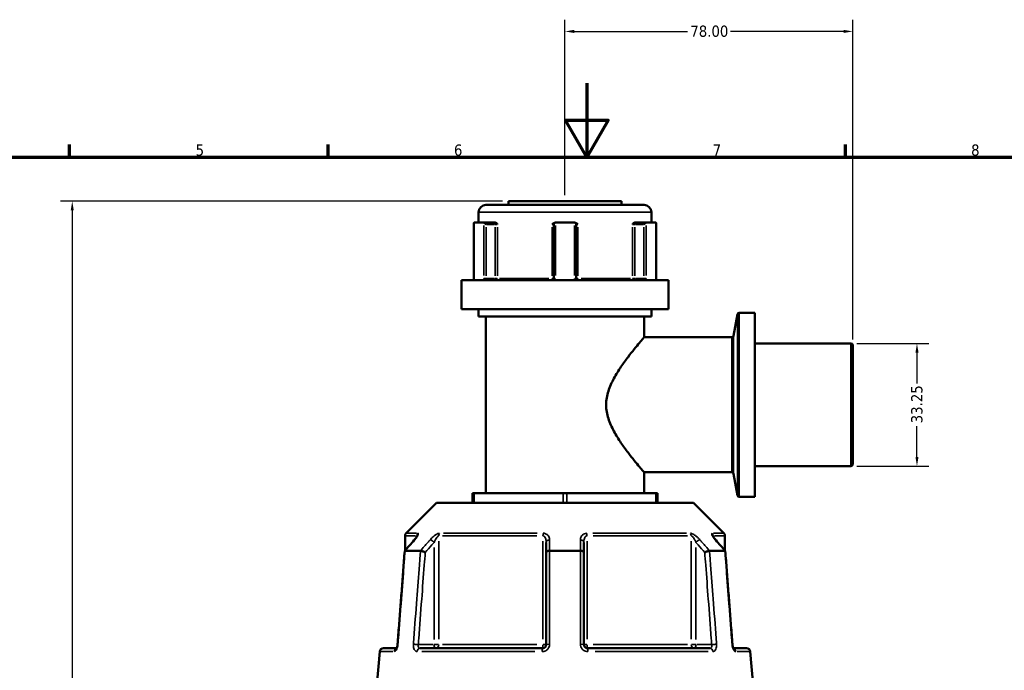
# Model space of a CAD drawing. Header units: millimetres. Extents: x 0 to 904, y 0 to 959.
# Tile 4 of 10: x 267 to 534, y 435 to 611. Entities that reach past the tile are written whole.
import ezdxf

# ---------------------------------------------------------------- set-up
doc = ezdxf.new("R2010")
doc.units = ezdxf.units.MM
for name, color, linetype, lineweight in [('Border (ANSI)', 7, 'Continuous', 70), ('Dimension (ANSI)', 7, 'Continuous', 25), ('Visible (ANSI)', 7, 'Continuous', 50), ('Visible Narrow (ANSI)', 7, 'Continuous', 35)]:
    doc.layers.add(name, color=color, linetype=linetype, lineweight=lineweight)
doc.styles.add('Note Text (ANSI)', font='tahoma.ttf')
doc.dimstyles.new('Default - mm (ANSI)', dxfattribs={"dimtxt": 3.048, "dimasz": 2.5, "dimexe": 3.175, "dimexo": 1.6002, "dimgap": 0.8, "dimtad": 0, "dimtoh": 1, "dimrnd": 1e-08, "dimzin": 4, "dimdsep": 46, "dimtxsty": 'Note Text (ANSI)', "dimcen": 0.09, "dimdle": 10, "dimclrd": 256, "dimclre": 256, "dimclrt": 256, "dimadec": 1, "dimazin": 1, "dimtfac": 1, "dimtofl": 0, "dimtmove": 0, "dimatfit": 3, "dimfxl": 1, "dimtolj": 1, "dimtzin": 4, "dimlwd": -1, "dimlwe": -1, "dimarcsym": 0})

# ---------------------------------------------------------------- blocks, each defined once
blk = doc.blocks.new('Borders Default Border')
at = {"layer": 'Border (ANSI)'}
for p, q in [((280.33, 574), (280.33, 577.45)), ((350.42, 574), (350.42, 577.45)), ((490.58, 574), (490.58, 577.45))]:
    blk.add_line(p, q, dxfattribs=at)
at = {"layer": 'Border (ANSI)', "flags": 128}
for points in [[(420.5, 594), (420.5, 574), (414.73, 584), (426.27, 584), (420.5, 574)], [(20, 20), (20, 574), (821, 574), (821, 20), (20, 20)]]:
    blk.add_lwpolyline(points, dxfattribs=at)
at = {"layer": 'Border (ANSI)', "char_height": 3.05, "attachment_point": 7, "style": 'Note Text (ANSI)'}
for s, insert in [('5', (314.48, 574.34)), ('6', (384.49, 574.34)), ('7', (454.6, 574.4)), ('8', (524.63, 574.33))]:
    blk.add_mtext(s, dxfattribs=dict(at, insert=insert))
blk = doc.blocks.new('*D6')
at = {"layer": 'Defpoints', "color": 0, "transparency": 16777216}
for p in [(492.08, 523.54), (492.08, 490.29), (509.96, 490.29)]:
    blk.add_point(p, dxfattribs=at)
at = {"layer": 'Dimension (ANSI)', "transparency": 16777216}
for p, q in [((493.68, 523.54), (513.14, 523.54)), ((509.96, 521.04), (509.96, 512.71)), ((509.96, 492.79), (509.96, 501.11)), ((493.68, 490.29), (513.14, 490.29))]:
    blk.add_line(p, q, dxfattribs=at)
for points in [[(509.55, 521.04), (510.38, 521.04), (509.96, 523.54)], [(509.55, 492.79), (510.38, 492.79), (509.96, 490.29)]]:
    blk.add_solid(points, dxfattribs=at)
at = {"layer": 'Dimension (ANSI)', "transparency": 16777216, "insert": (508.38, 501.91), "char_height": 3.048, "attachment_point": 1, "rotation": 90, "style": 'Note Text (ANSI)'}
blk.add_mtext('\\A1;33.25', dxfattribs=at)
blk = doc.blocks.new('*D9')
at = {"layer": 'Defpoints', "color": 0, "transparency": 16777216}
for p in [(281.05, 562.06), (399.28, 562.06), (414.58, 212.06)]:
    blk.add_point(p, dxfattribs=at)
at = {"layer": 'Dimension (ANSI)', "transparency": 16777216}
for p, q in [((397.68, 562.06), (277.88, 562.06)), ((281.05, 559.56), (281.05, 394.03)), ((281.05, 214.56), (281.05, 380.09)), ((412.98, 212.06), (277.88, 212.06))]:
    blk.add_line(p, q, dxfattribs=at)
for points in [[(280.64, 559.56), (281.47, 559.56), (281.05, 562.06)], [(280.64, 214.56), (281.47, 214.56), (281.05, 212.06)]]:
    blk.add_solid(points, dxfattribs=at)
at = {"layer": 'Dimension (ANSI)', "transparency": 16777216, "insert": (279.47, 380.89), "char_height": 3.048, "attachment_point": 1, "rotation": 90, "style": 'Note Text (ANSI)'}
blk.add_mtext('\\A1;350.00', dxfattribs=at)
blk = doc.blocks.new('*D10')
at = {"layer": 'Defpoints', "color": 0, "transparency": 16777216}
for p in [(414.58, 608.06), (414.58, 562.06), (492.58, 523.04)]:
    blk.add_point(p, dxfattribs=at)
at = {"layer": 'Dimension (ANSI)', "transparency": 16777216}
for p, q in [((414.58, 563.66), (414.58, 611.24)), ((492.58, 524.64), (492.58, 611.24)), ((417.08, 608.06), (447.75, 608.06)), ((490.08, 608.06), (459.4, 608.06))]:
    blk.add_line(p, q, dxfattribs=at)
for points in [[(417.08, 608.48), (417.08, 607.64), (414.58, 608.06)], [(490.08, 608.48), (490.08, 607.64), (492.58, 608.06)]]:
    blk.add_solid(points, dxfattribs=at)
at = {"layer": 'Dimension (ANSI)', "transparency": 16777216, "insert": (448.55, 609.65), "char_height": 3.048, "attachment_point": 1, "style": 'Note Text (ANSI)'}
blk.add_mtext('\\A1;78.00', dxfattribs=at)

msp = doc.modelspace()

# ---------------------------------------------------------------- linework, layer by layer
at = {"layer": 'Visible (ANSI)'}
for p, q in [((393.159, 561.061), (435.999, 561.061)), ((399.279, 562.061), (429.879, 562.061)), ((399.279, 562.061), (399.279, 561.061)), ((429.879, 562.061), (429.879, 561.061)), ((391.159, 559.061), (391.159, 556.261)), ((437.999, 559.061), (437.999, 556.261)), ((389.913, 556.194), (389.913, 541.161)), ((389.978, 556.261), (392.538, 556.261)), ((395.375, 556.261), (392.538, 556.261)), ((395.744, 556.261), (395.375, 556.261)), ((411.519, 555.761), (411.519, 541.161)), ((412.019, 556.261), (411.943, 556.261)), ((412.019, 556.261), (417.139, 556.261)), ((417.215, 556.261), (417.139, 556.261)), ((417.639, 541.161), (417.639, 555.761)), ((433.784, 556.261), (433.415, 556.261)), ((436.62, 556.261), (433.784, 556.261)), ((436.62, 556.261), (439.18, 556.261)), ((439.245, 541.161), (439.245, 556.194)), ((386.529, 540.661), (442.629, 540.661)), ((386.529, 540.661), (386.529, 532.861)), ((442.629, 540.661), (442.629, 532.861)), ((386.529, 532.861), (442.629, 532.861)), ((391.159, 532.861), (391.159, 530.861)), ((437.999, 532.861), (437.999, 530.861)), ((460.28, 525.611), (461.306, 531.434)), ((466.059, 531.848), (461.799, 531.848)), ((466.059, 531.848), (466.059, 481.974)), ((391.159, 530.861), (437.999, 530.861)), ((393.159, 530.861), (393.159, 482.961)), ((435.999, 530.861), (435.999, 525.198)), ((459.787, 525.198), (435.999, 525.198)), ((492.079, 523.535), (466.059, 523.535)), ((492.579, 523.035), (492.579, 490.786)), ((435.999, 488.624), (435.999, 482.961)), ((459.787, 488.624), (435.999, 488.624)), ((492.079, 490.286), (466.059, 490.286)), ((460.28, 488.211), (461.306, 482.387)), ((389.492, 482.961), (389.992, 482.961)), ((389.492, 482.961), (389.492, 480.361)), ((389.992, 482.961), (414.079, 482.961)), ((414.079, 482.961), (415.079, 482.961)), ((415.079, 482.961), (439.166, 482.961)), ((439.166, 482.961), (439.666, 482.961)), ((439.666, 480.361), (439.666, 482.961)), ((379.764, 480.361), (371.522, 472.119)), ((379.764, 480.361), (449.395, 480.361)), ((449.395, 480.361), (457.636, 472.119)), ((466.059, 481.974), (461.799, 481.974)), ((371.229, 471.412), (371.229, 467.421)), ((409.479, 469.643), (409.479, 466.911)), ((419.679, 466.911), (419.679, 469.643)), ((457.929, 471.412), (457.929, 467.421)), ((371.246, 467.361), (375.408, 467.361)), ((410.418, 467.361), (418.741, 467.361)), ((453.751, 467.361), (457.912, 467.361)), ((409.479, 466.911), (409.479, 441.961)), ((419.679, 441.961), (419.679, 466.911)), ((365.37, 440.961), (368.947, 440.961)), ((375.342, 440.961), (408.479, 440.961)), ((420.679, 440.961), (453.817, 440.961)), ((460.211, 440.961), (463.788, 440.961)), ((364.374, 440.048), (363.579, 430.961)), ((464.784, 440.048), (465.579, 430.961))]:
    msp.add_line(p, q, dxfattribs=at)
for centre, radius, start, end in [((393.159, 559.061), 2, 90, 180), ((435.999, 559.061), 2, 0, 90), ((412.019, 555.761), 0.5, 95.53316, 180), ((417.139, 555.761), 0.5, 0, 84.46684), ((461.799, 531.348), 0.5, 90, 170), ((459.787, 525.698), 0.5, 270, 350), ((492.079, 523.035), 0.5, 0, 90), ((459.787, 488.124), 0.5, 10, 90), ((492.079, 490.786), 0.5, 270, 0), ((461.799, 482.474), 0.5, 190, 270), ((372.229, 471.412), 1, 135, 180), ((456.929, 471.412), 1, 0, 45), ((365.37, 439.961), 1, 90, 175), ((463.788, 439.961), 1, 5, 90)]:
    msp.add_arc(centre, radius, start, end, dxfattribs=at)
for centre, major_axis, ratio, start_param, end_param in [((390.413, 555.761), (-0.483, 0.483), 0.2679492, 6.1179578, 6.5449847), ((392.973, 555.761), (0.483, -0.483), 0.2679492, 1.3089969, 2.7832214), ((436.185, 555.761), (0.483, 0.483), 0.2679492, 0.3583713, 1.8325957), ((438.745, 555.761), (-0.483, -0.483), 0.2679492, 2.8797933, 3.3068202), ((10300.179, -10899.451), (352.645, -16042.718), 0.8713098, 3.9057444, 3.9060067), ((-9342.818, -10752.034), (349.646, 15834.666), 0.8713327, 5.5188561, 5.5191219)]:
    msp.add_ellipse(centre, major_axis=major_axis, ratio=ratio, start_param=start_param, end_param=end_param, dxfattribs=at)
for points in [[(389.958, 556.259), (389.965, 556.26), (389.972, 556.261), (389.978, 556.261)], [(392.538, 556.261), (392.548, 556.261), (392.557, 556.26), (392.566, 556.259)], [(411.971, 556.259), (411.987, 556.26), (412.003, 556.261), (412.019, 556.261)], [(417.139, 556.261), (417.155, 556.261), (417.171, 556.26), (417.187, 556.259)], [(436.592, 556.259), (436.601, 556.26), (436.611, 556.261), (436.62, 556.261)], [(439.18, 556.261), (439.187, 556.261), (439.193, 556.26), (439.2, 556.259)], [(371.235, 467.36), (371.239, 467.361), (371.243, 467.361), (371.246, 467.361)], [(375.408, 467.361), (375.413, 467.361), (375.418, 467.361), (375.423, 467.36)], [(410.392, 467.36), (410.401, 467.361), (410.409, 467.361), (410.418, 467.361)], [(418.741, 467.361), (418.749, 467.361), (418.758, 467.361), (418.766, 467.36)], [(453.736, 467.36), (453.741, 467.361), (453.746, 467.361), (453.751, 467.361)], [(457.912, 467.361), (457.916, 467.361), (457.92, 467.361), (457.923, 467.36)], [(369.152, 441.579), (369.165, 441.639), (369.176, 441.7), (369.185, 441.762)]]:
    msp.add_open_spline(points, degree=3, dxfattribs=at)
for points, knots in [([(395.744, 556.261), (395.795, 556.261), (395.846, 556.244), (395.962, 556.174), (396.02, 556.113), (396.138, 555.968), (396.2, 555.867), (396.265, 555.762), (396.265, 555.762), (396.266, 555.761)], [0.232327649, 0.232327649, 0.232327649, 0.232327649, 0.253574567, 0.253574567, 0.282658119, 0.282658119, 0.324005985, 0.324005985, 0.324303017, 0.324303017, 0.324303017, 0.324303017]), ([(411.094, 555.761), (411.094, 555.762), (411.095, 555.762), (411.198, 555.867), (411.297, 555.968), (411.487, 556.113), (411.583, 556.174), (411.774, 556.244), (411.858, 556.261), (411.943, 556.261)], [-0.000316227, -0.000316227, -0.000316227, -0.000316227, 0, 0, 0.044019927, 0.044019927, 0.074982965, 0.074982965, 0.097602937, 0.097602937, 0.097602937, 0.097602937]), ([(417.215, 556.261), (417.301, 556.261), (417.385, 556.244), (417.576, 556.174), (417.671, 556.113), (417.861, 555.968), (417.961, 555.867), (418.063, 555.762), (418.064, 555.762), (418.065, 555.761)], [0.232327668, 0.232327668, 0.232327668, 0.232327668, 0.253574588, 0.253574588, 0.282658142, 0.282658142, 0.324006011, 0.324006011, 0.324303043, 0.324303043, 0.324303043, 0.324303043]), ([(432.893, 555.761), (432.893, 555.762), (432.894, 555.762), (432.959, 555.867), (433.021, 555.968), (433.138, 556.113), (433.197, 556.174), (433.313, 556.244), (433.364, 556.261), (433.415, 556.261)], [-0.000316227, -0.000316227, -0.000316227, -0.000316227, 0, 0, 0.044019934, 0.044019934, 0.074982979, 0.074982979, 0.097602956, 0.097602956, 0.097602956, 0.097602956]), ([(389.837, 540.661), (389.845, 540.682), (389.853, 540.708), (389.869, 540.764), (389.876, 540.795), (389.889, 540.86), (389.895, 540.895), (389.904, 540.968), (389.907, 541.006), (389.912, 541.083), (389.913, 541.122), (389.913, 541.161)], [-0.07407238, -0.07407238, -0.07407238, -0.07407238, -0.059257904, -0.059257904, -0.044443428, -0.044443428, -0.029628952, -0.029628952, -0.014814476, -0.014814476, 0, 0, 0, 0]), ([(411.519, 541.161), (411.519, 541.112), (411.512, 541.063), (411.475, 540.942), (411.435, 540.872), (411.311, 540.743), (411.219, 540.691), (411.087, 540.664), (411.053, 540.661), (411.019, 540.661)], [-0.23500199, -0.23500199, -0.23500199, -0.23500199, -0.20569371, -0.20569371, -0.15880048, -0.15880048, -0.09783927, -0.09783927, -0.0773717, -0.0773717, -0.0773717, -0.0773717]), ([(418.139, 540.661), (418.115, 540.661), (418.091, 540.663), (417.982, 540.678), (417.899, 540.714), (417.778, 540.809), (417.734, 540.861), (417.676, 540.965), (417.659, 541.014), (417.642, 541.096), (417.639, 541.129), (417.639, 541.161)], [-0.788848, -0.788848, -0.788848, -0.788848, -0.77433301, -0.77433301, -0.7219246, -0.7219246, -0.68161043, -0.68161043, -0.65059953, -0.65059953, -0.63121772, -0.63121772, -0.63121772, -0.63121772]), ([(439.245, 541.161), (439.245, 541.122), (439.246, 541.083), (439.251, 541.006), (439.255, 540.968), (439.264, 540.895), (439.269, 540.86), (439.282, 540.795), (439.29, 540.764), (439.305, 540.708), (439.313, 540.682), (439.321, 540.661)], [0.631217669, 0.631217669, 0.631217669, 0.631217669, 0.646032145, 0.646032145, 0.660846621, 0.660846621, 0.675661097, 0.675661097, 0.690475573, 0.690475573, 0.705290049, 0.705290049, 0.705290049, 0.705290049]), ([(435.999, 488.624), (435.999, 488.624), (435.893, 488.748), (435.469, 489.247), (435.152, 489.622), (434.353, 490.581), (433.869, 491.167), (432.809, 492.486), (432.233, 493.218), (431.05, 494.78), (430.396, 495.674), (429.086, 497.608), (428.43, 498.648), (427.246, 500.837), (426.718, 501.987), (425.96, 504.382), (425.733, 505.627), (425.733, 508.195), (425.96, 509.44), (426.718, 511.834), (427.246, 512.984), (428.43, 515.174), (429.086, 516.214), (430.396, 518.147), (431.05, 519.041), (432.233, 520.604), (432.809, 521.336), (433.869, 522.655), (434.353, 523.24), (435.152, 524.2), (435.469, 524.574), (435.893, 525.073), (435.999, 525.198), (435.999, 525.198)], [3.0074099, 3.0074099, 3.0074099, 3.0074099, 3.3740744, 3.3740744, 3.740739, 3.740739, 4.1074035, 4.1074035, 4.474068, 4.474068, 4.859256, 4.859256, 5.2444439, 5.2444439, 5.6296319, 5.6296319, 6.0148198, 6.0148198, 6.4000078, 6.4000078, 6.7851957, 6.7851957, 7.1703837, 7.1703837, 7.5555717, 7.5555717, 7.9222362, 7.9222362, 8.2889007, 8.2889007, 8.6555652, 8.6555652, 9.0222297, 9.0222297, 9.0222297, 9.0222297]), ([(374.502, 471.393), (374.502, 471.393), (374.501, 471.39), (374.495, 471.375), (374.486, 471.354), (374.454, 471.286), (374.424, 471.232), (374.339, 471.089), (374.276, 470.994), (374.132, 470.792), (374.051, 470.685), (373.89, 470.484), (373.813, 470.392), (373.732, 470.299)], [0.11830044, 0.11830044, 0.11830044, 0.11830044, 0.12984163, 0.12984163, 0.15596521, 0.15596521, 0.19532048, 0.19532048, 0.24858388, 0.24858388, 0.30184727, 0.30184727, 0.345416, 0.345416, 0.345416, 0.345416]), ([(455.427, 470.299), (455.328, 470.413), (455.235, 470.525), (455.063, 470.743), (454.984, 470.849), (454.848, 471.046), (454.789, 471.138), (454.723, 471.254), (454.704, 471.289), (454.679, 471.34), (454.671, 471.358), (454.661, 471.382), (454.658, 471.389), (454.657, 471.393), (454.657, 471.393), (454.657, 471.393)], [0, 0, 0, 0, 0.05326363, 0.05326363, 0.10652726, 0.10652726, 0.15979088, 0.15979088, 0.1864227, 0.1864227, 0.20693939, 0.20693939, 0.22202176, 0.22202176, 0.22711666, 0.22711666, 0.22711666, 0.22711666]), ([(371.138, 467.302), (371.01, 465.618), (370.881, 463.933), (370.625, 460.565), (370.497, 458.88), (370.241, 455.512), (370.113, 453.827), (369.857, 450.458), (369.729, 448.774), (369.472, 445.405), (369.344, 443.721), (369.216, 442.037)], [0.5534149, 0.5534149, 0.5534149, 0.5534149, 1.0606659, 1.0606659, 1.5679169, 1.5679169, 2.0751679, 2.0751679, 2.5824189, 2.5824189, 3.0896699, 3.0896699, 3.0896699, 3.0896699]), ([(371.235, 467.36), (371.183, 467.356), (371.151, 467.341), (371.139, 467.312), (371.138, 467.307), (371.138, 467.302)], [-0.153560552, -0.153560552, -0.153560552, -0.153560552, -0.11651575, -0.11651575, -0.109554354, -0.109554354, -0.109554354, -0.109554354]), ([(376.711, 466.911), (376.71, 466.912), (376.708, 466.912), (376.604, 466.969), (376.491, 467.024), (376.255, 467.127), (376.134, 467.174), (375.897, 467.257), (375.783, 467.291), (375.58, 467.341), (375.493, 467.356), (375.423, 467.36)], [-0.15367829, -0.15367829, -0.15367829, -0.15367829, -0.15320314, -0.15320314, -0.11407627, -0.11407627, -0.07545889, -0.07545889, -0.03695858, -0.03695858, 0, 0, 0, 0]), ([(410.392, 467.36), (410.269, 467.356), (410.15, 467.341), (409.927, 467.291), (409.826, 467.257), (409.658, 467.174), (409.593, 467.127), (409.503, 467.024), (409.48, 466.969), (409.479, 466.912), (409.479, 466.912), (409.479, 466.911)], [-0.15356042, -0.15356042, -0.15356042, -0.15356042, -0.11651568, -0.11651568, -0.07792572, -0.07792572, -0.03921808, -0.03921808, 0, 0, 0.00047638, 0.00047638, 0.00047638, 0.00047638]), ([(419.679, 466.911), (419.679, 466.912), (419.679, 466.912), (419.679, 466.969), (419.655, 467.024), (419.566, 467.127), (419.5, 467.174), (419.332, 467.257), (419.231, 467.291), (419.008, 467.341), (418.889, 467.356), (418.766, 467.36)], [-0.15367829, -0.15367829, -0.15367829, -0.15367829, -0.15320302, -0.15320302, -0.11407622, -0.11407622, -0.07545867, -0.07545867, -0.03695852, -0.03695852, 0, 0, 0, 0]), ([(453.736, 467.36), (453.666, 467.356), (453.578, 467.341), (453.376, 467.291), (453.262, 467.257), (453.025, 467.174), (452.904, 467.127), (452.668, 467.024), (452.554, 466.969), (452.45, 466.912), (452.449, 466.912), (452.448, 466.911)], [-0.15356053, -0.15356053, -0.15356053, -0.15356053, -0.11651574, -0.11651574, -0.07792562, -0.07792562, -0.03921814, -0.03921814, 0, 0, 0.00047627, 0.00047627, 0.00047627, 0.00047627]), ([(458.021, 467.302), (458.02, 467.307), (458.019, 467.312), (458.007, 467.341), (457.976, 467.356), (457.923, 467.36)], [-0.043903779, -0.043903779, -0.043903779, -0.043903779, -0.036958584, -0.036958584, 0, 0, 0, 0]), ([(459.942, 442.037), (459.814, 443.721), (459.686, 445.405), (459.43, 448.774), (459.302, 450.458), (459.046, 453.827), (458.918, 455.512), (458.661, 458.88), (458.533, 460.565), (458.277, 463.933), (458.149, 465.618), (458.021, 467.302)], [1.2046153, 1.2046153, 1.2046153, 1.2046153, 1.7118663, 1.7118663, 2.2191174, 2.2191174, 2.7263684, 2.7263684, 3.2336194, 3.2336194, 3.7408704, 3.7408704, 3.7408704, 3.7408704]), ([(369.216, 442.037), (369.206, 441.899), (369.188, 441.761), (369.138, 441.502), (369.107, 441.38), (369.041, 441.172), (369.006, 441.083), (368.944, 440.951), (368.916, 440.904), (368.88, 440.849), (368.868, 440.837), (368.868, 440.837)], [0, 0, 0, 0, 0.05246869, 0.05246869, 0.10385719, 0.10385719, 0.15173749, 0.15173749, 0.19343627, 0.19343627, 0.22729393, 0.22729393, 0.22729393, 0.22729393]), ([(368.868, 440.837), (368.868, 440.837), (368.869, 440.837), (368.874, 440.843), (368.884, 440.856), (368.899, 440.877)], [0.08751627, 0.08751627, 0.08751627, 0.08751627, 0.094643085, 0.094643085, 0.122975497, 0.122975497, 0.122975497, 0.122975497]), ([(368.947, 440.961), (368.953, 440.972), (368.96, 440.984), (368.994, 441.056), (369.024, 441.127), (369.071, 441.262), (369.088, 441.319), (369.105, 441.379)], [0.150448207, 0.150448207, 0.150448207, 0.150448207, 0.159506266, 0.159506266, 0.200620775, 0.200620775, 0.227257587, 0.227257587, 0.227257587, 0.227257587]), ([(409.479, 441.961), (409.479, 441.895), (409.473, 441.829), (409.439, 441.662), (409.402, 441.562), (409.283, 441.35), (409.191, 441.245), (408.939, 441.055), (408.767, 440.987), (408.554, 440.963), (408.517, 440.961), (408.479, 440.961)], [0, 0, 0, 0, 0.03957477, 0.03957477, 0.1028944, 0.1028944, 0.18520991, 0.18520991, 0.29222008, 0.29222008, 0.31481112, 0.31481112, 0.31481112, 0.31481112]), ([(420.679, 440.961), (420.569, 440.961), (420.459, 440.979), (420.187, 441.073), (420.035, 441.176), (419.766, 441.49), (419.679, 441.725), (419.679, 441.961)], [0, 0, 0, 0, 0.06653404, 0.06653404, 0.1729885, 0.1729885, 0.31481287, 0.31481287, 0.31481287, 0.31481287]), ([(459.942, 442.037), (459.953, 441.899), (459.971, 441.761), (460.02, 441.502), (460.051, 441.38), (460.117, 441.172), (460.152, 441.083), (460.194, 440.994), (460.203, 440.977), (460.211, 440.961)], [0, 0, 0, 0, 0.05246869, 0.05246869, 0.10385719, 0.10385719, 0.15173749, 0.15173749, 0.16436308, 0.16436308, 0.16436308, 0.16436308]), ([(460.29, 440.837), (460.29, 440.837), (460.29, 440.837), (460.285, 440.843), (460.273, 440.857), (460.239, 440.908), (460.217, 440.948), (460.164, 441.056), (460.135, 441.127), (460.074, 441.302), (460.044, 441.408), (459.991, 441.643), (459.969, 441.773), (459.95, 441.949), (459.945, 441.993), (459.942, 442.037)], [0.08751627, 0.08751627, 0.08751627, 0.08751627, 0.09464308, 0.09464308, 0.12462258, 0.12462258, 0.15950627, 0.15950627, 0.20062077, 0.20062077, 0.24742921, 0.24742921, 0.29808648, 0.29808648, 0.31481397, 0.31481397, 0.31481397, 0.31481397])]:
    msp.add_open_spline(points, degree=3, knots=knots, dxfattribs=at)
at = {"layer": 'Visible Narrow (ANSI)'}
for p, q in [((437.711, 559.061), (391.448, 559.061)), ((389.958, 541.916), (389.958, 555.504)), ((392.566, 555.504), (392.566, 541.916)), ((393.223, 541.891), (393.223, 555.031)), ((393.343, 555.761), (395.505, 555.761)), ((395.625, 555.031), (395.625, 541.891)), ((395.656, 555.761), (396.242, 555.761)), ((396.266, 541.891), (396.266, 555.031)), ((411.094, 555.031), (411.094, 541.891)), ((411.129, 555.761), (411.518, 555.761)), ((411.971, 541.916), (411.971, 555.504)), ((417.187, 555.504), (417.187, 541.916)), ((417.64, 555.761), (418.03, 555.761)), ((418.065, 541.891), (418.065, 555.031)), ((432.893, 555.031), (432.893, 541.891)), ((432.916, 555.761), (433.502, 555.761)), ((433.534, 541.891), (433.534, 555.031)), ((433.654, 555.761), (435.815, 555.761)), ((435.935, 555.031), (435.935, 541.891)), ((436.592, 541.916), (436.592, 555.504)), ((439.2, 555.504), (439.2, 541.916)), ((389.954, 541.161), (389.913, 541.161)), ((393.191, 541.161), (392.589, 541.161)), ((395.505, 541.161), (393.343, 541.161)), ((396.242, 541.161), (395.656, 541.161)), ((396.825, 541.161), (410.23, 541.161)), ((411.518, 541.161), (411.129, 541.161)), ((411.934, 541.161), (411.521, 541.161)), ((417.638, 541.161), (417.224, 541.161)), ((418.03, 541.161), (417.64, 541.161)), ((418.929, 541.161), (432.334, 541.161)), ((433.502, 541.161), (432.916, 541.161)), ((435.815, 541.161), (433.654, 541.161)), ((436.569, 541.161), (435.968, 541.161)), ((439.245, 541.161), (439.204, 541.161)), ((461.306, 482.689), (461.306, 531.133)), ((461.799, 531.541), (461.799, 482.281)), ((459.787, 488.849), (459.787, 524.973)), ((460.28, 525.381), (460.28, 488.441)), ((492.079, 490.491), (492.079, 523.331)), ((389.992, 480.491), (389.992, 482.831)), ((414.079, 482.831), (414.079, 480.491)), ((415.079, 480.491), (415.079, 482.831)), ((439.166, 482.831), (439.166, 480.491)), ((374.106, 471.412), (371.237, 471.412)), ((371.53, 472.119), (374.379, 472.119)), ((374.413, 471.402), (374.413, 471.223)), ((380.375, 443.433), (380.375, 469.939)), ((406.966, 471.412), (381.427, 471.412)), ((381.651, 472.119), (407.017, 472.119)), ((408.617, 469.939), (408.617, 443.433)), ((420.542, 443.433), (420.542, 469.939)), ((422.141, 472.119), (447.507, 472.119)), ((447.731, 471.412), (422.193, 471.412)), ((448.783, 469.939), (448.783, 443.433)), ((454.746, 471.223), (454.746, 471.402)), ((454.779, 472.119), (457.628, 472.119)), ((457.921, 471.412), (455.053, 471.412)), ((379.086, 468.259), (379.086, 443.345)), ((450.072, 443.345), (450.072, 468.259)), ((378.872, 441.961), (375.027, 441.961)), ((380.329, 441.961), (379.149, 441.961)), ((381.427, 441.961), (406.966, 441.961)), ((409.477, 441.961), (408.687, 441.961)), ((420.471, 441.961), (419.682, 441.961)), ((422.193, 441.961), (447.731, 441.961)), ((450.009, 441.961), (448.829, 441.961)), ((454.131, 441.961), (450.286, 441.961)), ((367.944, 440.048), (364.384, 440.048)), ((406.372, 440.048), (375.789, 440.048)), ((453.369, 440.048), (422.787, 440.048)), ((464.774, 440.048), (461.215, 440.048))]:
    msp.add_line(p, q, dxfattribs=at)
for centre, major_axis, ratio, start_param, end_param in [((395.375, 555.761), (0, 0.5), 0.5, 4.7909288, 6.2046455), ((433.784, 555.761), (0, 0.5), 0.5, 0.0785398, 1.4922565), ((395.875, 541.161), (0, -0.5), 0.5, 4.7909288, 6.2046455), ((395.875, 541.161), (0, -0.5), 0.7819657, 0.0785398, 1.4922565), ((411.019, 541.161), (0, -0.5), 0.1488294, 0.0785398, 1.4922565), ((418.139, 541.161), (0, -0.5), 0.1488294, 4.7909288, 6.2046455), ((433.284, 541.161), (0, -0.5), 0.7819657, 4.7909288, 6.2046455), ((433.284, 541.161), (0, -0.5), 0.5, 0.0785398, 1.4922565), ((374.486, 469.643), (-0.755, 0.656), 0.3543192, 5.9781609, 6.2671314), ((375.339, 471.412), (0, 1), 0.9265657, 0.8246681, 1.5315264), ((378.586, 469.643), (-0.755, 0.656), 0.3543192, 4.400804, 5.755338), ((381.164, 471.412), (0, -1), 0.7890235, 3.9662607, 4.6731191), ((408.754, 471.412), (0, 1), 0.1375423, 0.8246681, 1.5315264), ((410.479, 469.643), (-1, 0), 0.7086384, 4.8533994, 6.2079334), ((418.679, 469.643), (1, 0), 0.7086384, 0.0752519, 1.4297859), ((420.404, 471.412), (0, -1), 0.1375423, 1.6100662, 2.3169246), ((447.994, 471.412), (0, 1), 0.7890235, 4.7516589, 5.4585172), ((450.572, 469.643), (-0.755, -0.656), 0.3543192, 3.66944, 5.023974), ((453.819, 471.412), (0, -1), 0.9265657, 1.6100662, 2.3169246), ((454.672, 469.643), (0.755, 0.656), 0.3543192, 0.0160539, 0.3050244), ((369.242, 439.961), (0, 1), 0.9213266, 0.4254409, 1.427841), ((370.213, 441.961), (-0.997, 0.076), 0.0437298, 5.8665688, 6.2612581), ((374.313, 441.961), (0.997, -0.076), 0.0437298, 1.1232285, 2.4618904), ((375.342, 439.961), (0, 1), 0.797365, 0.0741765, 1.4093534), ((379.586, 441.961), (0, -1), 0.5, 4.7909288, 6.2046455), ((379.586, 441.961), (0, -1), 0.7890235, 0.0785398, 1.4922565), ((408.479, 439.961), (0, 1), 0.1239616, 0.0741765, 1.4093534), ((408.479, 441.961), (0, -1), 0.1375423, 0.0785398, 1.4922565), ((410.479, 441.961), (-1, 0), 0.0874597, 4.8701533, 6.2088152), ((418.679, 441.961), (1, 0), 0.0874597, 0.0743701, 1.413032), ((420.679, 441.961), (0, -1), 0.1375423, 4.7909288, 6.2046455), ((420.679, 439.961), (0, 1), 0.1239616, 4.8738319, 6.2090088), ((449.572, 441.961), (0, -1), 0.7890235, 4.7909288, 6.2046455), ((449.572, 441.961), (0, -1), 0.5, 0.0785398, 1.4922565), ((453.817, 439.961), (0, 1), 0.797365, 4.8738319, 6.2090088), ((454.845, 441.961), (0.997, 0.076), 0.0437298, 0.6797022, 2.0183641), ((458.945, 441.961), (0.997, 0.076), 0.0437298, 0.0219272, 0.4166165), ((459.917, 439.961), (0, 1), 0.9213266, 4.8553461, 5.8577786)]:
    msp.add_ellipse(centre, major_axis=major_axis, ratio=ratio, start_param=start_param, end_param=end_param, dxfattribs=at)
for points, knots in [([(389.902, 540.661), (389.903, 540.667), (389.905, 540.672), (389.927, 540.768), (389.942, 540.867), (389.956, 541.032), (389.958, 541.096), (389.958, 541.161)], [-0.05238018, -0.05238018, -0.05238018, -0.05238018, -0.050404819, -0.050404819, -0.019386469, -0.019386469, 0, 0, 0, 0]), ([(392.566, 541.161), (392.566, 541.096), (392.57, 541.032), (392.589, 540.867), (392.611, 540.768), (392.643, 540.672), (392.645, 540.667), (392.646, 540.661)], [0.631217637, 0.631217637, 0.631217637, 0.631217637, 0.650604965, 0.650604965, 0.681624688, 0.681624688, 0.683597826, 0.683597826, 0.683597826, 0.683597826]), ([(393.574, 540.661), (393.556, 540.661), (393.539, 540.663), (393.46, 540.678), (393.401, 540.714), (393.317, 540.809), (393.287, 540.861), (393.248, 540.965), (393.236, 541.014), (393.225, 541.096), (393.223, 541.129), (393.223, 541.161)], [-0.78884786, -0.78884786, -0.78884786, -0.78884786, -0.77437366, -0.77437366, -0.72195033, -0.72195033, -0.68162469, -0.68162469, -0.65060496, -0.65060496, -0.63121764, -0.63121764, -0.63121764, -0.63121764]), ([(411.835, 540.661), (411.874, 540.727), (411.905, 540.798), (411.956, 540.965), (411.971, 541.063), (411.971, 541.161)], [0.182621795, 0.182621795, 0.182621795, 0.182621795, 0.205693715, 0.205693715, 0.235001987, 0.235001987, 0.235001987, 0.235001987]), ([(417.187, 541.161), (417.187, 541.096), (417.194, 541.032), (417.227, 540.867), (417.263, 540.769), (417.317, 540.672), (417.321, 540.667), (417.324, 540.661)], [0.631217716, 0.631217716, 0.631217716, 0.631217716, 0.650599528, 0.650599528, 0.681610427, 0.681610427, 0.683597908, 0.683597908, 0.683597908, 0.683597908]), ([(435.935, 541.161), (435.935, 541.112), (435.93, 541.063), (435.906, 540.942), (435.878, 540.872), (435.794, 540.743), (435.729, 540.691), (435.634, 540.664), (435.609, 540.661), (435.585, 540.661)], [-0.31313757, -0.31313757, -0.31313757, -0.31313757, -0.2838293, -0.2838293, -0.23693606, -0.23693606, -0.17597486, -0.17597486, -0.15550734, -0.15550734, -0.15550734, -0.15550734]), ([(436.512, 540.661), (436.535, 540.727), (436.553, 540.798), (436.583, 540.965), (436.592, 541.063), (436.592, 541.161)], [0.26075738, 0.26075738, 0.26075738, 0.26075738, 0.283829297, 0.283829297, 0.313137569, 0.313137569, 0.313137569, 0.313137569]), ([(439.2, 541.161), (439.2, 541.096), (439.203, 541.032), (439.217, 540.867), (439.232, 540.768), (439.254, 540.672), (439.255, 540.667), (439.257, 540.661)], [0.631217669, 0.631217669, 0.631217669, 0.631217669, 0.650604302, 0.650604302, 0.681622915, 0.681622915, 0.68359785, 0.68359785, 0.68359785, 0.68359785]), ([(371.246, 467.361), (371.912, 468.127), (372.577, 468.892), (373.242, 469.658), (373.443, 469.889), (373.643, 470.119), (373.843, 470.35)], [-2.08568395, -2.08568395, -2.08568395, -2.08568395, -1.76016503, -1.76016503, -1.76016503, -1.66212972, -1.66212972, -1.66212972, -1.66212972]), ([(373.843, 470.35), (374.036, 470.571), (374.211, 470.791), (374.485, 471.174), (374.591, 471.34), (374.727, 471.594), (374.771, 471.69), (374.83, 471.867), (374.843, 471.947), (374.824, 472.051), (374.802, 472.083), (374.745, 472.113), (374.717, 472.119), (374.684, 472.119)], [-0.345416, -0.345416, -0.345416, -0.345416, -0.25131567, -0.25131567, -0.17440412, -0.17440412, -0.12292214, -0.12292214, -0.06721438, -0.06721438, -0.02585168, -0.02585168, 0, 0, 0, 0]), ([(374.413, 471.412), (374.429, 471.412), (374.442, 471.406), (374.465, 471.382), (374.473, 471.363), (374.479, 471.339)], [0, 0, 0, 0, 0.025851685, 0.025851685, 0.053736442, 0.053736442, 0.053736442, 0.053736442]), ([(378.009, 470.35), (377.808, 470.119), (377.608, 469.888), (377.407, 469.658), (376.74, 468.892), (376.074, 468.127), (375.408, 467.361)], [-2.71269422, -2.71269422, -2.71269422, -2.71269422, -2.61462465, -2.61462465, -2.61462465, -2.28913999, -2.28913999, -2.28913999, -2.28913999]), ([(376.711, 466.911), (377.302, 467.591), (377.893, 468.271), (378.484, 468.951), (378.685, 469.181), (378.885, 469.412), (379.086, 469.643)], [2.32560678, 2.32560678, 2.32560678, 2.32560678, 2.61462465, 2.61462465, 2.61462465, 2.71269422, 2.71269422, 2.71269422, 2.71269422]), ([(380.606, 472.119), (380.476, 472.119), (380.319, 472.084), (379.715, 471.854), (379.234, 471.517), (378.521, 470.9), (378.249, 470.626), (378.009, 470.35)], [-0.34541683, -0.34541683, -0.34541683, -0.34541683, -0.28278882, -0.28278882, -0.11734182, -0.11734182, 0, 0, 0, 0]), ([(379.086, 469.643), (379.206, 469.919), (379.342, 470.193), (379.696, 470.809), (379.935, 471.147), (380.234, 471.377), (380.311, 471.412), (380.375, 471.412)], [0, 0, 0, 0, 0.11734182, 0.11734182, 0.28278882, 0.28278882, 0.34541683, 0.34541683, 0.34541683, 0.34541683]), ([(408.617, 471.412), (408.659, 471.412), (408.702, 471.406), (408.809, 471.376), (408.872, 471.344), (409.009, 471.24), (409.079, 471.16), (409.195, 470.983), (409.243, 470.888), (409.345, 470.635), (409.39, 470.469), (409.461, 470.086), (409.479, 469.865), (409.479, 469.643)], [0, 0, 0, 0, 0.02585168, 0.02585168, 0.06721438, 0.06721438, 0.12305037, 0.12305037, 0.17415567, 0.17415567, 0.25081718, 0.25081718, 0.34541583, 0.34541583, 0.34541583, 0.34541583]), ([(410.414, 470.35), (410.413, 470.572), (410.375, 470.793), (410.231, 471.176), (410.138, 471.342), (409.931, 471.595), (409.834, 471.69), (409.597, 471.867), (409.455, 471.947), (409.176, 472.051), (409.048, 472.083), (408.83, 472.113), (408.744, 472.119), (408.657, 472.119)], [-0.34541583, -0.34541583, -0.34541583, -0.34541583, -0.25081718, -0.25081718, -0.17415567, -0.17415567, -0.12305037, -0.12305037, -0.06721438, -0.06721438, -0.02585168, -0.02585168, 0, 0, 0, 0]), ([(410.418, 467.361), (410.417, 468.127), (410.416, 468.892), (410.415, 469.658), (410.414, 469.889), (410.414, 470.119), (410.414, 470.35)], [-2.08568394, -2.08568394, -2.08568394, -2.08568394, -1.76016124, -1.76016124, -1.76016124, -1.66212972, -1.66212972, -1.66212972, -1.66212972]), ([(418.745, 470.35), (418.745, 470.119), (418.744, 469.889), (418.744, 469.658), (418.743, 468.892), (418.742, 468.127), (418.741, 467.361)], [-0.97913562, -0.97913562, -0.97913562, -0.97913562, -0.8811041, -0.8811041, -0.8811041, -0.55558139, -0.55558139, -0.55558139, -0.55558139]), ([(420.501, 472.119), (420.269, 472.119), (420.044, 472.076), (419.395, 471.826), (419.097, 471.502), (418.803, 470.9), (418.745, 470.626), (418.745, 470.35)], [-0.34541645, -0.34541645, -0.34541645, -0.34541645, -0.27620858, -0.27620858, -0.11734182, -0.11734182, 0, 0, 0, 0]), ([(419.679, 469.643), (419.679, 469.919), (419.708, 470.193), (419.851, 470.795), (419.998, 471.119), (420.317, 471.369), (420.427, 471.412), (420.542, 471.412)], [0, 0, 0, 0, 0.11734182, 0.11734182, 0.27620858, 0.27620858, 0.34541645, 0.34541645, 0.34541645, 0.34541645]), ([(451.149, 470.35), (450.957, 470.571), (450.744, 470.79), (450.327, 471.173), (450.129, 471.339), (449.784, 471.594), (449.642, 471.69), (449.346, 471.867), (449.191, 471.947), (448.931, 472.051), (448.824, 472.083), (448.664, 472.113), (448.606, 472.119), (448.552, 472.119)], [-0.34541603, -0.34541603, -0.34541603, -0.34541603, -0.25141662, -0.25141662, -0.17445287, -0.17445287, -0.12288915, -0.12288915, -0.06721438, -0.06721438, -0.02585168, -0.02585168, 0, 0, 0, 0]), ([(448.783, 471.412), (448.81, 471.412), (448.839, 471.406), (448.917, 471.376), (448.97, 471.344), (449.098, 471.24), (449.175, 471.16), (449.322, 470.983), (449.393, 470.887), (449.564, 470.632), (449.663, 470.466), (449.87, 470.083), (449.976, 469.864), (450.072, 469.643)], [0, 0, 0, 0, 0.02585168, 0.02585168, 0.06721438, 0.06721438, 0.12288915, 0.12288915, 0.17445287, 0.17445287, 0.25141662, 0.25141662, 0.34541603, 0.34541603, 0.34541603, 0.34541603]), ([(450.072, 469.643), (450.273, 469.412), (450.474, 469.181), (450.674, 468.951), (451.265, 468.271), (451.857, 467.591), (452.448, 466.911)], [1.66212972, 1.66212972, 1.66212972, 1.66212972, 1.76019929, 1.76019929, 1.76019929, 2.04921716, 2.04921716, 2.04921716, 2.04921716]), ([(453.751, 467.361), (453.084, 468.127), (452.418, 468.892), (451.752, 469.658), (451.551, 469.888), (451.35, 470.119), (451.149, 470.35)], [-2.08568395, -2.08568395, -2.08568395, -2.08568395, -1.76019929, -1.76019929, -1.76019929, -1.66212972, -1.66212972, -1.66212972, -1.66212972]), ([(454.474, 472.119), (454.392, 472.119), (454.344, 472.082), (454.289, 471.847), (454.451, 471.513), (454.861, 470.9), (455.075, 470.626), (455.315, 470.35)], [-0.34541684, -0.34541684, -0.34541684, -0.34541684, -0.28109054, -0.28109054, -0.11734182, -0.11734182, 0, 0, 0, 0]), ([(455.315, 470.35), (455.515, 470.119), (455.716, 469.889), (455.916, 469.658), (456.582, 468.892), (457.247, 468.127), (457.912, 467.361)], [-2.95876341, -2.95876341, -2.95876341, -2.95876341, -2.8607281, -2.8607281, -2.8607281, -2.53520917, -2.53520917, -2.53520917, -2.53520917]), ([(369.312, 442.048), (369.351, 442.566), (369.391, 443.084), (369.701, 447.174), (369.973, 450.746), (370.244, 454.318), (370.479, 457.403), (370.713, 460.488), (371.043, 464.835), (371.139, 466.098), (371.235, 467.36)], [-3.0896699, -3.0896699, -3.0896699, -3.0896699, -2.9336695, -2.9336695, -1.8579104, -1.8579104, -1.8579104, -0.9289552, -0.9289552, -0.5486961, -0.5486961, -0.5486961, -0.5486961]), ([(375.423, 467.36), (375.326, 466.098), (375.23, 464.835), (374.899, 460.488), (374.664, 457.403), (374.429, 454.318), (374.157, 450.746), (373.886, 447.174), (373.574, 443.084), (373.535, 442.566), (373.495, 442.048)], [-3.7455892, -3.7455892, -3.7455892, -3.7455892, -3.3653301, -3.3653301, -2.4363748, -2.4363748, -2.4363748, -1.3606158, -1.3606158, -1.2046153, -1.2046153, -1.2046153, -1.2046153]), ([(410.396, 442.048), (410.396, 442.566), (410.396, 443.084), (410.395, 447.174), (410.395, 450.746), (410.394, 454.318), (410.394, 457.403), (410.393, 460.488), (410.392, 464.835), (410.392, 466.098), (410.392, 467.36)], [-3.0896699, -3.0896699, -3.0896699, -3.0896699, -2.9336696, -2.9336696, -1.8579105, -1.8579105, -1.8579105, -0.9289553, -0.9289553, -0.5486961, -0.5486961, -0.5486961, -0.5486961]), ([(418.766, 467.36), (418.766, 466.098), (418.766, 464.835), (418.765, 460.488), (418.765, 457.403), (418.764, 454.318), (418.764, 450.746), (418.763, 447.174), (418.763, 443.084), (418.763, 442.566), (418.763, 442.048)], [-3.7455892, -3.7455892, -3.7455892, -3.7455892, -3.3653301, -3.3653301, -2.4363748, -2.4363748, -2.4363748, -1.3606158, -1.3606158, -1.2046153, -1.2046153, -1.2046153, -1.2046153]), ([(455.663, 442.048), (455.624, 442.566), (455.584, 443.084), (455.273, 447.174), (455.001, 450.746), (454.729, 454.318), (454.494, 457.403), (454.259, 460.488), (453.928, 464.835), (453.832, 466.098), (453.736, 467.36)], [-3.0896699, -3.0896699, -3.0896699, -3.0896699, -2.9336695, -2.9336695, -1.8579104, -1.8579104, -1.8579104, -0.9289552, -0.9289552, -0.5486961, -0.5486961, -0.5486961, -0.5486961]), ([(457.923, 467.36), (458.019, 466.098), (458.115, 464.835), (458.445, 460.488), (458.68, 457.403), (458.914, 454.318), (459.186, 450.746), (459.457, 447.174), (459.768, 443.084), (459.807, 442.566), (459.846, 442.048)], [-3.7455892, -3.7455892, -3.7455892, -3.7455892, -3.36533, -3.36533, -2.4363748, -2.4363748, -2.4363748, -1.3606157, -1.3606157, -1.2046153, -1.2046153, -1.2046153, -1.2046153]), ([(374.813, 441.961), (374.853, 442.479), (374.892, 442.997), (375.203, 447.087), (375.475, 450.659), (375.746, 454.231), (375.981, 457.316), (376.216, 460.401), (376.537, 464.627), (376.624, 465.769), (376.711, 466.911)], [1.2046153, 1.2046153, 1.2046153, 1.2046153, 1.3606158, 1.3606158, 2.4363748, 2.4363748, 2.4363748, 3.3653301, 3.3653301, 3.709242, 3.709242, 3.709242, 3.709242]), ([(452.448, 466.911), (452.535, 465.769), (452.621, 464.627), (452.943, 460.401), (453.177, 457.316), (453.412, 454.231), (453.684, 450.659), (453.955, 447.087), (454.266, 442.997), (454.306, 442.479), (454.345, 441.961)], [0.5850433, 0.5850433, 0.5850433, 0.5850433, 0.9289552, 0.9289552, 1.8579104, 1.8579104, 1.8579104, 2.9336695, 2.9336695, 3.0896699, 3.0896699, 3.0896699, 3.0896699]), ([(368.324, 440.048), (368.494, 440.048), (368.68, 440.188), (368.951, 440.609), (369.047, 440.82), (369.183, 441.245), (369.231, 441.446), (369.286, 441.783), (369.302, 441.916), (369.312, 442.048)], [-0.31481104, -0.31481104, -0.31481104, -0.31481104, -0.18638694, -0.18638694, -0.1035483, -0.1035483, -0.03982627, -0.03982627, 0, 0, 0, 0]), ([(373.495, 442.048), (373.487, 441.942), (373.484, 441.836), (373.493, 441.318), (373.58, 440.927), (373.853, 440.404), (374.01, 440.233), (374.303, 440.078), (374.423, 440.048), (374.548, 440.048)], [-0.31481354, -0.31481354, -0.31481354, -0.31481354, -0.28284699, -0.28284699, -0.15713721, -0.15713721, -0.06043739, -0.06043739, 0, 0, 0, 0]), ([(375.342, 440.961), (375.27, 440.961), (375.202, 440.976), (375.04, 441.053), (374.957, 441.139), (374.822, 441.4), (374.788, 441.596), (374.8, 441.855), (374.805, 441.908), (374.813, 441.961)], [0, 0, 0, 0, 0.06043739, 0.06043739, 0.15713721, 0.15713721, 0.28284699, 0.28284699, 0.31481354, 0.31481354, 0.31481354, 0.31481354]), ([(408.356, 440.048), (408.432, 440.048), (408.508, 440.052), (408.944, 440.1), (409.293, 440.236), (409.807, 440.616), (409.996, 440.827), (410.239, 441.249), (410.314, 441.45), (410.383, 441.785), (410.396, 441.917), (410.396, 442.048)], [-0.31481112, -0.31481112, -0.31481112, -0.31481112, -0.29222008, -0.29222008, -0.18520991, -0.18520991, -0.1028944, -0.1028944, -0.03957477, -0.03957477, 0, 0, 0, 0]), ([(418.763, 442.048), (418.762, 441.577), (418.939, 441.106), (419.488, 440.478), (419.798, 440.272), (420.353, 440.085), (420.578, 440.048), (420.803, 440.048)], [-0.31481287, -0.31481287, -0.31481287, -0.31481287, -0.1729885, -0.1729885, -0.06653404, -0.06653404, 0, 0, 0, 0]), ([(454.345, 441.961), (454.355, 441.895), (454.361, 441.828), (454.365, 441.659), (454.356, 441.559), (454.309, 441.346), (454.263, 441.241), (454.105, 441.031), (453.969, 440.961), (453.817, 440.961)], [0, 0, 0, 0, 0.03986256, 0.03986256, 0.10364264, 0.10364264, 0.18655676, 0.18655676, 0.31481094, 0.31481094, 0.31481094, 0.31481094]), ([(454.611, 440.048), (454.874, 440.048), (455.122, 440.188), (455.428, 440.608), (455.523, 440.819), (455.633, 441.244), (455.661, 441.445), (455.676, 441.783), (455.673, 441.916), (455.663, 442.048)], [-0.31481094, -0.31481094, -0.31481094, -0.31481094, -0.18655676, -0.18655676, -0.10364264, -0.10364264, -0.03986256, -0.03986256, 0, 0, 0, 0]), ([(459.846, 442.048), (459.868, 441.759), (459.918, 441.47), (460.075, 440.901), (460.191, 440.632), (460.421, 440.28), (460.529, 440.168), (460.703, 440.068), (460.77, 440.048), (460.834, 440.048)], [-0.31481397, -0.31481397, -0.31481397, -0.31481397, -0.2278058, -0.2278058, -0.12655878, -0.12655878, -0.04867645, -0.04867645, 0, 0, 0, 0])]:
    msp.add_open_spline(points, degree=3, knots=knots, dxfattribs=at)
msp.add_open_spline([(454.68, 471.339), (454.69, 471.386), (454.712, 471.412), (454.746, 471.412)], degree=3, dxfattribs=at)

# ---------------------------------------------------------------- block references
msp.add_blockref('Borders Default Border', (0, 0))

# ---------------------------------------------------------------- dimensions: what is measured, and where the dimension line sits
at = {"layer": 'Dimension (ANSI)'}
dim = msp.add_linear_dim(base=(414.579, 608.061), p1=(492.579, 523.035), p2=(414.579, 562.061), dimstyle='Default - mm (ANSI)', override={"dimgap": 0.8, "dimtoh": 0, "dimdec": 2, "dimtol": 0, "dimlim": 0, "dimtp": 0, "dimtm": 0, "dimtdec": 2, "dimatfit": 1}, dxfattribs=at)
dim.commit()
dim.dimension.update_dxf_attribs({"geometry": '*D10', "text_midpoint": (453.579, 608.061), "dimtype": 160})
for base, p1, p2, picture, middle in [((281.054, 562.061), (414.578, 212.062), (399.279, 562.061), '*D9', (281.054, 387.061)), ((509.964, 490.286), (492.079, 523.535), (492.079, 490.286), '*D6', (509.964, 506.911))]:
    dim = msp.add_linear_dim(base=base, p1=p1, p2=p2, angle=90, dimstyle='Default - mm (ANSI)', override={"dimgap": 0.8, "dimtoh": 0, "dimdec": 2, "dimtol": 0, "dimlim": 0, "dimtp": 0, "dimtm": 0, "dimtdec": 2, "dimatfit": 1}, dxfattribs=at)
    dim.commit()
    dim.dimension.update_dxf_attribs({"geometry": picture, "text_midpoint": middle, "dimtype": 160})

doc.saveas('drawing.dxf')
